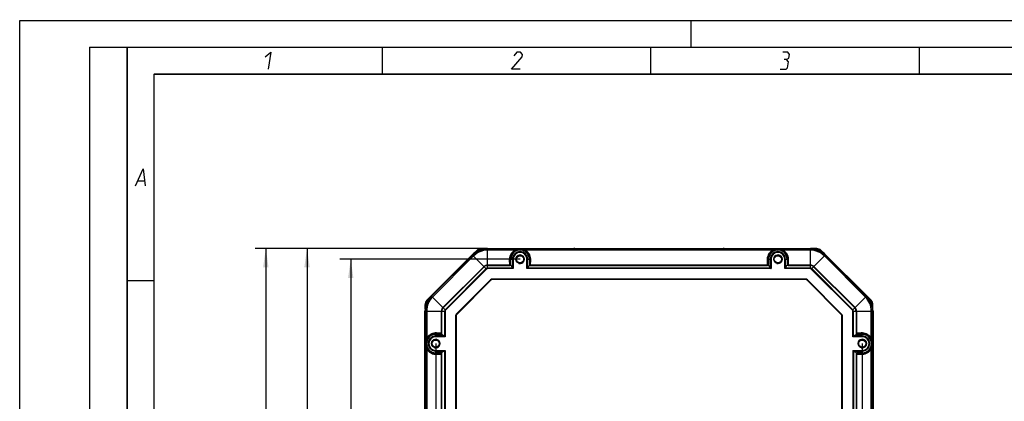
# Model space of a CAD drawing. Header units: millimetres. Extents: x 0 to 420, y 0 to 297.
# Tile 12 of 50: x 0 to 183, y 226 to 297. Entities that reach past the tile are written whole.
import ezdxf

# ---------------------------------------------------------------- set-up
doc = ezdxf.new("R2010")
doc.units = ezdxf.units.MM
doc.header["$LTSCALE"] = 23.1
doc.layers.get('0').update_dxf_attribs({"linetype": 'CONTINUOUS'})
doc.layers.add('02___PRT_ALL_AXES', color=7, linetype='CONTINUOUS')
doc.layers.add('DIM_PILOTEES', color=7, linetype='CONTINUOUS')
doc.styles.get("Standard").update_dxf_attribs({"font": 'txt', "width": 0.7})
doc.dimstyles.new('DIMSTYLE_1', dxfattribs={"dimtxt": 2.5, "dimasz": 3.5, "dimexe": 2, "dimexo": 0, "dimtad": 1, "dimlfac": 2.5, "dimdsep": 46, "dimtxsty": 'Standard', "dimblk": '_FILLED', "dimblk1": '_FILLED', "dimblk2": '_FILLED', "dimcen": 0.09, "dimazin": 2, "dimtp": 0.5, "dimtm": 0.5, "dimtfac": 1, "dimtofl": 0, "dimtmove": 0, "dimatfit": 3, "dimldrblk": '_FILLED', "dimfxl": 0, "dimtolj": 1, "dimarcsym": 0})
doc.dimstyles.new('DIMSTYLE_2', dxfattribs={"dimtxt": 2.5, "dimasz": 3.5, "dimexe": 2, "dimexo": 0, "dimtad": 1, "dimdec": 1, "dimlfac": 2.5, "dimdsep": 46, "dimtxsty": 'Standard', "dimblk": '_FILLED', "dimblk1": '_FILLED', "dimblk2": '_FILLED', "dimcen": 0.09, "dimazin": 2, "dimtp": 0.5, "dimtm": 0.5, "dimtfac": 1, "dimtdec": 1, "dimtofl": 0, "dimtmove": 0, "dimatfit": 3, "dimldrblk": '_FILLED', "dimfxl": 0, "dimtolj": 1, "dimarcsym": 0})

# ---------------------------------------------------------------- blocks, each defined once
blk = doc.blocks.new('_FILLED')
at = {"color": 0, "linetype": 'ByBlock'}
blk.add_solid([(0, 0), (-1, 0.143), (-1, -0.143)], dxfattribs=at)
blk = doc.blocks.new('*D2')
at = {"layer": 'DIM_PILOTEES', "color": 2, "linetype": 'Continuous'}
for p, q in [((87.11, 254.51), (51.5, 254.51)), ((53.5, 254.51), (53.5, 212.79)), ((53.5, 171.07), (53.5, 212.79)), ((87.11, 171.07), (51.5, 171.07))]:
    blk.add_line(p, q, dxfattribs=at)
at = {"layer": 'DIM_PILOTEES', "color": 2, "linetype": 'Continuous', "xscale": 3.5, "yscale": 3.5, "zscale": 3.5}
for p, rotation in [((53.5, 254.51), 90), ((53.5, 171.07), 270)]:
    blk.add_blockref('_FILLED', p, dxfattribs=dict(at, rotation=rotation))
at = {"layer": 'DIM_PILOTEES', "color": 2, "linetype": 'Continuous', "insert": (50.37, 212.79), "char_height": 2.5, "width": 13.9286, "attachment_point": 2, "rotation": 90, "line_spacing_factor": 0.9}
blk.add_mtext('{\\ftxt;\\W0.0001;\\H0.0001;\\~}{\\ftxt;\\W3.7142857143;\\H2.5; }{\\ftxt;\\W0.0001;\\H0.0001;\\~}', dxfattribs=at)
blk = doc.blocks.new('*D3')
at = {"layer": 'DIM_PILOTEES', "color": 2, "linetype": 'Continuous'}
for p, q in [((87.11, 254.51), (43.83, 254.51)), ((45.83, 254.51), (45.83, 198.45)), ((45.83, 142.39), (45.83, 198.45)), ((77.05, 142.39), (43.83, 142.39))]:
    blk.add_line(p, q, dxfattribs=at)
at = {"layer": 'DIM_PILOTEES', "color": 2, "linetype": 'Continuous', "xscale": 3.5, "yscale": 3.5, "zscale": 3.5}
for p, rotation in [((45.83, 254.51), 90), ((45.83, 142.39), 270)]:
    blk.add_blockref('_FILLED', p, dxfattribs=dict(at, rotation=rotation))
at = {"layer": 'DIM_PILOTEES', "color": 2, "linetype": 'Continuous', "insert": (42.7, 198.45), "char_height": 2.5, "width": 13.6607, "attachment_point": 2, "rotation": 90, "line_spacing_factor": 0.9}
blk.add_mtext('{\\ftxt;\\W0.0001;\\H0.0001;\\~}{\\ftxt;\\W3.6428571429;\\H2.5; }{\\ftxt;\\W0.0001;\\H0.0001;\\~}', dxfattribs=at)
blk = doc.blocks.new('*D6')
at = {"layer": 'DIM_PILOTEES', "color": 2, "linetype": 'Continuous'}
for p, q in [((77.46, 236.79), (77.46, 129.63)), ((156.88, 236.79), (156.88, 129.63)), ((77.46, 131.63), (117.17, 131.63)), ((156.88, 131.63), (117.17, 131.63))]:
    blk.add_line(p, q, dxfattribs=at)
at = {"layer": 'DIM_PILOTEES', "color": 2, "linetype": 'Continuous', "xscale": 3.5, "yscale": 3.5, "zscale": 3.5, "rotation": 180}
blk.add_blockref('_FILLED', (77.46, 131.63), dxfattribs=at)
at = {"layer": 'DIM_PILOTEES', "color": 2, "linetype": 'Continuous', "xscale": 3.5, "yscale": 3.5, "zscale": 3.5}
blk.add_blockref('_FILLED', (156.88, 131.63), dxfattribs=at)
at = {"layer": 'DIM_PILOTEES', "color": 2, "linetype": 'Continuous', "insert": (117.17, 134.76), "char_height": 2.5, "width": 12.8571, "attachment_point": 2, "line_spacing_factor": 0.9}
blk.add_mtext('{\\ftxt;\\W0.0001;\\H0.0001;\\~}{\\ftxt;\\W3.4285714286;\\H2.5; }{\\ftxt;\\W0.0001;\\H0.0001;\\~}', dxfattribs=at)
blk = doc.blocks.new('*D7')
at = {"layer": 'DIM_PILOTEES', "color": 2, "linetype": 'Continuous'}
for p, q in [((93.17, 252.5), (59.64, 252.5)), ((61.64, 252.5), (61.64, 212.79)), ((61.64, 173.08), (61.64, 212.79)), ((93.17, 173.08), (59.64, 173.08))]:
    blk.add_line(p, q, dxfattribs=at)
at = {"layer": 'DIM_PILOTEES', "color": 2, "linetype": 'Continuous', "xscale": 3.5, "yscale": 3.5, "zscale": 3.5}
for p, rotation in [((61.64, 252.5), 90), ((61.64, 173.08), 270)]:
    blk.add_blockref('_FILLED', p, dxfattribs=dict(at, rotation=rotation))
at = {"layer": 'DIM_PILOTEES', "color": 2, "linetype": 'Continuous', "insert": (58.52, 212.79), "char_height": 2.5, "width": 12.8571, "attachment_point": 2, "rotation": 90, "line_spacing_factor": 0.9}
blk.add_mtext('{\\ftxt;\\W0.0001;\\H0.0001;\\~}{\\ftxt;\\W3.4285714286;\\H2.5; }{\\ftxt;\\W0.0001;\\H0.0001;\\~}', dxfattribs=at)

msp = doc.modelspace()

# ---------------------------------------------------------------- linework, layer by layer
at = {"color": 7, "linetype": 'Continuous'}
for p, q in [((0, 0), (0, 297)), ((0, 297), (420, 297)), ((25, 286.9999), (410, 286.9999)), ((76.6206, 245.6798), (84.2775, 253.3367)), ((76.6931, 245.6073), (84.35, 253.2642)), ((76.6985, 245.6019), (84.3554, 253.2588)), ((84.4959, 253.1182), (76.8391, 245.4614)), ((84.5099, 253.1042), (76.8531, 245.4474)), ((86.9403, 250.6738), (84.2775, 253.3367)), ((85.0937, 254.1392), (84.4215, 253.467)), ((85.2058, 254.0271), (85.0937, 254.1392)), ((85.9419, 254.3349), (85.9419, 254.4905)), ((86.7504, 254.4905), (85.9419, 254.4905)), ((87.1059, 250.7424), (87.1059, 254.5082)), ((87.1059, 254.5082), (147.2322, 254.5082)), ((87.1059, 254.4057), (147.2322, 254.4057)), ((87.1059, 254.3981), (93.0139, 254.3981)), ((92.2163, 254.1993), (87.1059, 254.1993)), ((92.2163, 254.1795), (87.1059, 254.1795)), ((92.2163, 254.1795), (92.2163, 254.1993)), ((93.3241, 254.3981), (141.0139, 254.3981)), ((94.1217, 254.1795), (94.1217, 254.1993)), ((140.2163, 254.1993), (94.1217, 254.1993)), ((140.2163, 254.1795), (94.1217, 254.1795)), ((103.369, 254.5111), (103.3718, 254.5082)), ((130.9691, 254.5111), (130.9663, 254.5082)), ((140.2163, 254.1795), (140.2163, 254.1993)), ((141.3241, 254.3981), (147.2322, 254.3981)), ((142.1217, 254.1795), (142.1217, 254.1993)), ((147.2322, 254.1993), (142.1217, 254.1993)), ((147.2322, 254.1795), (142.1217, 254.1795)), ((147.2322, 250.7424), (147.2322, 254.5082)), ((147.3978, 250.6738), (150.0606, 253.3367)), ((148.3962, 254.4905), (147.5877, 254.4905)), ((148.3962, 254.3349), (148.3962, 254.4905)), ((149.1323, 254.0271), (149.2444, 254.1392)), ((149.9166, 253.467), (149.2444, 254.1392)), ((157.485, 245.4474), (149.8282, 253.1042)), ((157.499, 245.4614), (149.8421, 253.1182)), ((149.9827, 253.2588), (157.6396, 245.6019)), ((149.9881, 253.2642), (157.645, 245.6073)), ((150.0606, 253.3367), (157.7175, 245.6798)), ((87.1059, 251.4248), (91.2068, 251.4248)), ((87.1059, 251.3517), (91.2068, 251.3517)), ((91.1666, 252.3245), (91.2068, 251.4248)), ((91.2068, 251.4248), (91.2068, 251.3517)), ((91.3665, 252.497), (91.4019, 251.7064)), ((91.3665, 252.497), (91.8958, 252.497)), ((91.4019, 251.7064), (91.4019, 252.497)), ((91.4019, 251.7064), (91.4622, 251.7064)), ((91.7562, 250.8947), (91.4216, 251.4636)), ((91.4622, 251.7064), (91.4622, 252.497)), ((91.7562, 252.497), (91.7562, 250.8947)), ((91.8958, 252.497), (91.8958, 250.7424)), ((94.4423, 250.7424), (94.4423, 252.497)), ((94.4423, 252.497), (94.9716, 252.497)), ((94.5819, 250.8947), (94.5819, 252.497)), ((94.9165, 251.4636), (94.5819, 250.8947)), ((94.8759, 252.497), (94.8759, 251.7064)), ((94.9362, 251.7064), (94.8759, 251.7064)), ((94.9362, 252.497), (94.9362, 251.7064)), ((94.9362, 251.7064), (94.9716, 252.497)), ((95.1313, 251.4248), (95.1715, 252.3245)), ((95.1313, 251.4248), (95.1313, 251.3517)), ((95.1313, 251.4248), (139.2068, 251.4248)), ((95.1313, 251.3517), (139.2068, 251.3517)), ((139.1666, 252.3245), (139.2068, 251.4248)), ((139.2068, 251.4248), (139.2068, 251.3517)), ((139.3665, 252.497), (139.4019, 251.7064)), ((139.3665, 252.497), (139.8958, 252.497)), ((139.4019, 251.7064), (139.4019, 252.497)), ((139.4019, 251.7064), (139.4622, 251.7064)), ((139.7562, 250.8947), (139.4216, 251.4636)), ((139.4622, 251.7064), (139.4622, 252.497)), ((139.7562, 252.497), (139.7562, 250.8947)), ((139.8958, 252.497), (139.8958, 250.7424)), ((142.4423, 250.7424), (142.4423, 252.497)), ((142.4423, 252.497), (142.9716, 252.497)), ((142.5819, 250.8947), (142.5819, 252.497)), ((142.5819, 250.8947), (142.9165, 251.4636)), ((142.8759, 252.497), (142.8759, 251.7064)), ((142.9362, 251.7064), (142.8759, 251.7064)), ((142.9362, 252.497), (142.9362, 251.7064)), ((142.9362, 251.7064), (142.9716, 252.497)), ((143.1313, 251.4248), (143.1715, 252.3245)), ((143.1313, 251.4248), (143.1313, 251.3517)), ((143.1313, 251.4248), (147.2322, 251.4248)), ((143.1313, 251.3517), (147.2322, 251.3517)), ((78.8009, 243.4995), (86.4578, 251.1564)), ((78.8526, 243.4478), (86.5095, 251.1047)), ((86.87, 250.7441), (79.2131, 243.0873)), ((86.9403, 250.6738), (79.2835, 243.017)), ((91.7963, 250.8419), (87.1059, 250.8419)), ((91.8958, 250.7424), (87.1059, 250.7424)), ((91.7963, 250.8419), (91.8191, 250.8192)), ((91.7963, 250.8419), (91.8958, 250.7424)), ((94.5418, 250.8419), (94.4423, 250.7424)), ((139.8958, 250.7424), (94.4423, 250.7424)), ((94.5418, 250.8419), (94.5191, 250.8191)), ((139.7963, 250.8419), (94.5418, 250.8419)), ((139.7963, 250.8419), (139.8191, 250.8192)), ((139.7963, 250.8419), (139.8958, 250.7424)), ((142.5418, 250.8419), (142.4423, 250.7424)), ((147.2322, 250.7424), (142.4423, 250.7424)), ((142.5418, 250.8419), (142.5191, 250.8191)), ((147.2322, 250.8419), (142.5418, 250.8419)), ((155.0546, 243.017), (147.3978, 250.6738)), ((155.1249, 243.0873), (147.4681, 250.7441)), ((147.8286, 251.1047), (155.4855, 243.4478)), ((147.8803, 251.1564), (155.5372, 243.4995)), ((87.6636, 248.6618), (81.2955, 242.2937)), ((87.7343, 248.5911), (81.3662, 242.223)), ((87.7343, 248.5911), (87.6636, 248.6618)), ((88.0172, 248.7082), (88.0172, 248.8082)), ((146.3209, 248.8082), (88.0172, 248.8082)), ((146.3209, 248.7082), (88.0172, 248.7082)), ((146.3209, 248.7082), (146.3209, 248.8082)), ((146.6038, 248.5911), (146.6745, 248.6618)), ((152.9719, 242.223), (146.6038, 248.5911)), ((153.0426, 242.2937), (146.6745, 248.6618)), ((79.2835, 243.017), (76.6206, 245.6798)), ((155.0546, 243.017), (157.7175, 245.6798)), ((75.4667, 244.0154), (75.4667, 243.2069)), ((75.6224, 244.0154), (75.4667, 244.0154)), ((76.4902, 245.5358), (75.8181, 244.8636)), ((75.9302, 244.7515), (75.8181, 244.8636)), ((158.52, 244.8636), (157.8478, 245.5358)), ((158.4079, 244.7515), (158.52, 244.8636)), ((158.7157, 244.0154), (158.8713, 244.0154)), ((158.8713, 243.2069), (158.8713, 244.0154)), ((75.449, 182.7251), (75.449, 242.8514)), ((75.449, 242.8514), (79.2149, 242.8514)), ((75.5516, 182.7251), (75.5516, 242.8514)), ((75.5592, 236.9433), (75.5592, 242.8514)), ((75.758, 242.8514), (75.758, 237.7409)), ((75.7778, 242.8514), (75.7778, 237.7409)), ((78.5325, 238.7505), (78.5325, 242.8514)), ((78.6056, 238.7505), (78.6056, 242.8514)), ((79.1154, 242.8514), (79.1154, 238.161)), ((79.2149, 242.8514), (79.2149, 238.0615)), ((81.3662, 242.223), (81.2955, 242.2937)), ((152.9719, 242.223), (153.0426, 242.2937)), ((155.1232, 238.0615), (155.1232, 242.8514)), ((155.1232, 242.8514), (158.889, 242.8514)), ((155.2227, 238.161), (155.2227, 242.8514)), ((155.7325, 242.8514), (155.7325, 238.7505)), ((155.8056, 242.8514), (155.8056, 238.7505)), ((158.5603, 237.741), (158.5603, 242.8514)), ((158.5801, 237.741), (158.5801, 242.8514)), ((158.7789, 242.8514), (158.7789, 236.9433)), ((158.7865, 242.8514), (158.7865, 182.7251)), ((158.889, 242.8514), (158.889, 182.7251)), ((81.149, 241.9401), (81.149, 183.6364)), ((81.249, 241.9401), (81.149, 241.9401)), ((81.249, 241.9401), (81.249, 183.6364)), ((153.089, 183.6364), (153.089, 241.9401)), ((153.089, 241.9401), (153.189, 241.9401)), ((153.189, 183.6364), (153.189, 241.9401)), ((77.4603, 238.0615), (77.4603, 238.5908)), ((78.2509, 238.5554), (77.4603, 238.5908)), ((77.4603, 238.5554), (78.2509, 238.5554)), ((77.4603, 238.4951), (78.2509, 238.4951)), ((78.5325, 238.7505), (77.6328, 238.7907)), ((78.2509, 238.5554), (78.2509, 238.4951)), ((79.0626, 238.2011), (78.4937, 238.5357)), ((78.5325, 238.7505), (78.6056, 238.7505)), ((155.2755, 238.2011), (155.8444, 238.5357)), ((155.8056, 238.7505), (155.7325, 238.7505)), ((156.7053, 238.7907), (155.8056, 238.7505)), ((156.8778, 238.5908), (156.0872, 238.5554)), ((156.0872, 238.5554), (156.0872, 238.4951)), ((156.0872, 238.5554), (156.8778, 238.5554)), ((156.0872, 238.4951), (156.8778, 238.4951)), ((156.8778, 238.0615), (156.8778, 238.5908)), ((75.5592, 188.9433), (75.5592, 236.6331)), ((75.7778, 237.7409), (75.758, 237.7409)), ((79.0626, 238.2011), (77.4603, 238.2011)), ((79.2149, 238.0615), (77.4603, 238.0615)), ((79.1154, 238.161), (79.1382, 238.1383)), ((79.1154, 238.161), (79.2149, 238.0615)), ((155.2227, 238.161), (155.1232, 238.0615)), ((156.8778, 238.0615), (155.1232, 238.0615)), ((155.2227, 238.161), (155.2, 238.1382)), ((156.8778, 238.2011), (155.2755, 238.2011)), ((158.5603, 237.741), (158.5801, 237.741)), ((158.7789, 236.6331), (158.7789, 188.9433)), ((75.758, 235.8355), (75.758, 189.7409)), ((75.7777, 235.8355), (75.758, 235.8355)), ((75.7777, 235.8355), (75.7778, 189.7409)), ((77.4603, 234.9857), (77.4603, 235.515)), ((77.4603, 235.515), (79.2149, 235.515)), ((77.4603, 235.3754), (79.0626, 235.3754)), ((78.2509, 235.0814), (77.4603, 235.0814)), ((78.2509, 235.0211), (77.4603, 235.0211)), ((77.4603, 234.9857), (78.2509, 235.0211)), ((77.6328, 234.7858), (78.5325, 234.826)), ((78.2509, 235.0211), (78.2509, 235.0814)), ((79.0626, 235.3754), (78.4937, 235.0408)), ((78.5325, 190.7505), (78.5325, 234.826)), ((78.5325, 234.826), (78.6056, 234.826)), ((78.6056, 190.7505), (78.6056, 234.826)), ((79.1154, 235.4155), (79.2149, 235.515)), ((79.1154, 235.4155), (79.138, 235.4383)), ((79.1154, 235.4155), (79.1154, 190.161)), ((79.2149, 235.515), (79.2149, 190.0615)), ((155.1232, 235.515), (155.1232, 190.0615)), ((155.1232, 235.515), (156.8778, 235.515)), ((155.1232, 235.515), (155.2227, 235.4155)), ((155.2227, 235.4155), (155.2227, 190.161)), ((155.2755, 235.3754), (156.8778, 235.3754)), ((155.2755, 235.3754), (155.8444, 235.0407)), ((155.8056, 234.826), (155.7325, 234.826)), ((155.7325, 234.826), (155.7325, 190.4699)), ((155.8056, 234.826), (155.8056, 190.5388)), ((155.8056, 234.826), (156.7053, 234.7858)), ((156.8778, 235.0814), (156.0872, 235.0814)), ((156.0872, 235.0211), (156.0872, 235.0814)), ((156.8778, 235.0211), (156.0872, 235.0211)), ((156.0872, 235.0211), (156.8778, 234.9857)), ((156.8778, 234.9857), (156.8778, 235.515)), ((158.5603, 189.6447), (158.5603, 235.8356)), ((158.5603, 235.8356), (158.5801, 235.8356)), ((158.5801, 189.6075), (158.5801, 235.8356)), ((75.4411, 227.5882), (75.4411, 227.1882)), ((75.449, 227.5882), (75.4411, 227.5882)), ((158.889, 227.5882), (158.897, 227.5882)), ((158.897, 227.1882), (158.897, 227.5882)), ((75.449, 227.1882), (75.4411, 227.1882)), ((75.4462, 226.9883), (75.449, 226.9855)), ((158.889, 227.1882), (158.897, 227.1882)), ((158.8919, 226.9883), (158.889, 226.9855))]:
    msp.add_line(p, q, dxfattribs=at)
at = {"color": 2, "linetype": 'Continuous'}
for p, q in [((13, 292), (20, 292)), ((13, 292), (13, 5)), ((20, 292), (20, 5)), ((22.0363, 267.075), (23.2363, 267.075))]:
    msp.add_line(p, q, dxfattribs=at)
at = {"color": 7, "linetype": 'Continuous', "const_width": 0.25}
for points in [[(125, 297), (125, 292)], [(20, 292), (20, 5)], [(415, 292), (20, 292)], [(67.5002, 292), (67.5002, 287)], [(117.5002, 292), (117.5002, 287)], [(167.5002, 292), (167.5002, 287)], [(25, 10), (25, 287)], [(25, 287), (410, 287)], [(20.0002, 248.5), (25.0002, 248.5)]]:
    msp.add_lwpolyline(points, dxfattribs=at)
at = {"color": 2, "linetype": 'Continuous'}
for points in [[(45.7067, 290.175), (46.7537, 291.075), (46.2394, 287.925)], [(93.1646, 287.925), (91.5896, 287.925), (93.5319, 290.175), (93.6054, 290.625), (93.2289, 291.075), (92.5539, 291.075), (91.9937, 290.4)], [(141.5896, 287.925), (142.7146, 287.925), (142.9763, 288.15), (143.16, 289.275), (142.7835, 289.725), (142.3335, 289.725)], [(142.7835, 289.725), (143.1952, 289.95), (143.3054, 290.625), (143.0039, 291.075), (142.1039, 291.075)], [(21.5894, 266.175), (23.0037, 269.325), (23.3894, 266.175)]]:
    msp.add_lwpolyline(points, dxfattribs=at)
at = {"color": 7, "linetype": 'Continuous'}
for points in [[(91.8191, 250.8192), (91.8688, 250.7692), (91.8958, 250.7424)], [(94.5191, 250.8191), (94.4691, 250.7694), (94.4423, 250.7424)], [(139.8191, 250.8192), (139.8688, 250.7692), (139.8958, 250.7424)], [(142.5191, 250.8191), (142.4691, 250.7694), (142.4423, 250.7424)], [(79.1382, 238.1383), (79.1879, 238.0883), (79.2149, 238.0615)], [(155.2, 238.1382), (155.15, 238.0885), (155.1232, 238.0615)], [(79.138, 235.4383), (79.1881, 235.488), (79.2149, 235.515)], [(155.1232, 235.515), (155.1394, 235.4987), (155.1558, 235.4824)], [(155.1891, 235.4491), (155.2059, 235.4324), (155.2227, 235.4155)]]:
    msp.add_lwpolyline(points, dxfattribs=at)
for centre, radius in [((93.169, 252.497), 0.78), ((93.169, 252.497), 0.66), ((141.169, 252.497), 0.78), ((141.169, 252.497), 0.66), ((77.4603, 236.7882), 0.78), ((77.4603, 236.7882), 0.66), ((156.8778, 236.7882), 0.78), ((156.8778, 236.7882), 0.66)]:
    msp.add_circle(centre, radius, dxfattribs=at)
for centre, radius, start, end in [((87.1059, 250.5082), 4, 90, 135), ((87.1059, 250.5082), 3.8975, 90, 135), ((87.1059, 250.5082), 3.8898, 90, 135), ((87.1059, 250.5082), 3.691, 90, 135), ((87.1059, 250.5082), 3.6713, 90, 135), ((85.942, 253.2908), 1.1997, 90.003088, 134.996912), ((85.9419, 253.291), 0.9996, 99.237825, 126.110418), ((93.1714, 252.5869), 1.8071, 125.825059, 182.85041), ((93.169, 252.497), 1.7672, 0, 180), ((93.169, 252.497), 1.7068, 0, 180), ((93.169, 252.497), 1.4128, 0, 180), ((93.169, 252.497), 1.2733, 0, 180), ((93.169, 252.6712), 1.7338, 95.130695, 119.561706), ((93.1854, 252.4907), 1.9151, 90.487844, 95.135115), ((93.1527, 252.4907), 1.9151, 84.864885, 89.512156), ((93.1686, 252.6695), 1.7356, 60.451712, 84.856818), ((93.1666, 252.5869), 1.8072, 357.150921, 54.16962), ((141.1714, 252.5869), 1.8071, 125.825269, 182.850412), ((141.169, 252.497), 1.7672, 0, 180), ((141.169, 252.497), 1.7068, 0, 180), ((141.169, 252.497), 1.4128, 0, 180), ((141.169, 252.497), 1.2733, 0, 180), ((141.169, 252.6712), 1.7338, 95.130695, 119.561731), ((141.1854, 252.4907), 1.9151, 90.487844, 95.135115), ((141.1527, 252.4907), 1.9151, 84.864885, 89.512156), ((141.1686, 252.6695), 1.7356, 60.451594, 84.856824), ((141.1666, 252.5869), 1.8072, 357.150921, 54.169675), ((147.2322, 250.5082), 4, 45, 90), ((147.2322, 250.5082), 3.8975, 45, 90), ((147.2322, 250.5082), 3.8898, 45, 90), ((147.2322, 250.5082), 3.691, 45, 90), ((147.2322, 250.5082), 3.6713, 45, 90), ((148.3961, 253.2908), 1.1997, 45.003088, 89.996912), ((148.3962, 253.291), 0.9996, 53.890532, 80.760881), ((87.1059, 250.5082), 0.9166, 90, 135), ((87.1059, 250.5082), 0.8435, 90, 135), ((147.2322, 250.5082), 0.9166, 45, 90), ((147.2322, 250.5082), 0.8435, 45, 90), ((87.1059, 250.5082), 0.3336, 90, 135), ((87.1059, 250.5082), 0.2342, 90, 135), ((147.2322, 250.5082), 0.3336, 45, 90), ((147.2322, 250.5082), 0.2342, 45, 90), ((88.0172, 248.3082), 0.5, 90, 135), ((88.0172, 248.3082), 0.4, 90, 135), ((146.3209, 248.3082), 0.5, 45, 90), ((146.3209, 248.3082), 0.4, 45, 90), ((79.449, 242.8514), 4, 135, 180), ((154.889, 242.8514), 4, 0, 45), ((76.6665, 244.0153), 1.1997, 135.003088, 179.996912), ((79.449, 242.8514), 3.8975, 135, 180), ((79.449, 242.8514), 3.8898, 135, 180), ((76.6663, 244.0154), 0.9996, 143.890532, 170.760881), ((79.449, 242.8514), 3.691, 135, 180), ((79.449, 242.8514), 3.6713, 135, 180), ((154.889, 242.8514), 3.6713, 0, 45), ((154.889, 242.8514), 3.691, 0, 45), ((154.889, 242.8514), 3.8898, 0, 45), ((154.889, 242.8514), 3.8975, 0, 45), ((157.6718, 244.0154), 0.9996, 9.237825, 36.110418), ((157.6716, 244.0153), 1.1997, 0.003088, 44.996912), ((79.449, 242.8514), 0.9166, 135, 180), ((79.449, 242.8514), 0.8435, 135, 180), ((79.449, 242.8514), 0.3336, 135, 180), ((79.449, 242.8514), 0.2342, 135, 180), ((81.649, 241.9401), 0.5, 135, 180), ((81.649, 241.9401), 0.4, 135, 180), ((152.689, 241.9401), 0.4, 0, 45), ((152.689, 241.9401), 0.5, 0, 45), ((154.889, 242.8514), 0.2342, 0, 45), ((154.889, 242.8514), 0.3336, 0, 45), ((154.889, 242.8514), 0.8435, 0, 45), ((154.889, 242.8514), 0.9166, 0, 45), ((77.4603, 236.7882), 1.7672, 90, 270), ((77.4603, 236.7882), 1.7068, 90, 270), ((77.3704, 236.7858), 1.8072, 87.150921, 144.169619), ((156.9677, 236.7859), 1.8071, 35.825277, 92.850412), ((156.8778, 236.7882), 1.7672, 270, 90), ((156.8778, 236.7882), 1.7068, 270, 90), ((77.4666, 236.7719), 1.9151, 174.864885, 179.512156), ((77.4666, 236.8046), 1.9151, 180.487844, 185.135115), ((77.2878, 236.7878), 1.7356, 150.451728, 174.856807), ((77.2861, 236.7882), 1.7338, 185.130695, 209.561704), ((77.4603, 236.7882), 1.4128, 90, 270), ((77.4603, 236.7882), 1.2733, 90, 270), ((156.8778, 236.7882), 1.4128, 270, 90), ((156.8778, 236.7882), 1.2733, 270, 90), ((157.052, 236.7883), 1.7338, 5.130696, 29.561725), ((157.0503, 236.7887), 1.7356, 330.4516, 354.856819), ((156.8715, 236.7719), 1.9151, 0.487873, 5.135167), ((156.8715, 236.8046), 1.9151, 354.864856, 359.512104), ((77.3704, 236.7906), 1.8071, 215.82506, 272.85041), ((156.9677, 236.7907), 1.8072, 267.150921, 324.169677)]:
    msp.add_arc(centre, radius, start, end, dxfattribs=at)
for centre, major_axis, start_param, end_param in [((91.8958, 251.1447), (0, 0.349), -3.91390085, -3.6619566), ((94.4423, 251.1447), (0, 0.349), -2.6212287, -2.36928446), ((139.8958, 251.1447), (0, 0.349), -3.91390085, -3.6619566), ((142.4423, 251.1447), (0, 0.349), -2.6212287, -2.36928446), ((78.8126, 238.0615), (0.349, 0), 0.52036395, 0.77230819), ((155.5255, 238.0615), (0.349, 0), 2.36928446, 2.6212287), ((78.8126, 235.515), (0.349, 0), -0.77230819, -0.52036395), ((155.5255, 235.515), (0.349, 0), -2.6212287, -2.36928446)]:
    msp.add_ellipse(centre, major_axis=major_axis, ratio=0.57304519, start_param=start_param, end_param=end_param, dxfattribs=at)
for points, knots in [([(92.2163, 254.1795), (92.02, 254.0733), (91.6888, 253.814), (91.2648, 253.1945), (91.1518, 252.657), (91.1666, 252.3245)], [0, 0, 0, 0, 0.30006338, 0.55248495, 1, 1, 1, 1]), ([(92.1136, 254.0521), (92.1307, 254.0647), (92.1567, 254.0833), (92.1913, 254.1078), (92.2169, 254.126), (92.2413, 254.1439), (92.2597, 254.159), (92.2697, 254.1699), (92.2724, 254.1777), (92.2662, 254.1833), (92.2558, 254.1835), (92.2386, 254.1833), (92.2252, 254.1811), (92.2163, 254.1795)], [0, 0, 0, 0, 0.24500115, 0.3675916, 0.48899839, 0.60709456, 0.71603156, 0.76137736, 0.77966934, 0.80139031, 0.84402528, 0.89648834, 1, 1, 1, 1]), ([(92.3136, 254.1793), (92.2975, 254.1702), (92.2288, 254.1311), (92.1626, 254.0877), (92.1137, 254.0522)], [0, 0, 0, 0, 0.2348452, 1, 1, 1, 1]), ([(92.3136, 254.1793), (92.3069, 254.1896), (92.2692, 254.1979), (92.2377, 254.1993), (92.2163, 254.1993)], [0, 0, 0, 0, 0.36442031, 1, 1, 1, 1]), ([(94.1217, 254.1993), (94.1004, 254.1993), (94.0687, 254.198), (94.0314, 254.1895), (94.0245, 254.1793)], [0, 0, 0, 0, 0.63504265, 1, 1, 1, 1]), ([(94.2245, 254.0521), (94.1756, 254.0877), (94.1093, 254.1311), (94.0406, 254.1702), (94.0245, 254.1794)], [0, 0, 0, 0, 0.76493434, 1, 1, 1, 1]), ([(94.1217, 254.1795), (94.1129, 254.1811), (94.0995, 254.183), (94.0824, 254.1838), (94.0723, 254.1829), (94.066, 254.1776), (94.0679, 254.1694), (94.0756, 254.1625), (94.0852, 254.1531), (94.1008, 254.141), (94.1214, 254.1258), (94.147, 254.1076), (94.1816, 254.0832), (94.2074, 254.0646), (94.2245, 254.0521)], [0, 0, 0, 0, 0.10309657, 0.15615935, 0.1961645, 0.21968225, 0.23822263, 0.28436842, 0.33696788, 0.39341634, 0.51149533, 0.63286819, 0.75534976, 1, 1, 1, 1]), ([(95.1715, 252.3245), (95.1864, 252.657), (95.0732, 253.1946), (94.6492, 253.814), (94.318, 254.0733), (94.1217, 254.1795)], [0, 0, 0, 0, 0.44753267, 0.69996004, 1, 1, 1, 1]), ([(103.369, 254.5111), (103.3679, 254.5122), (103.3614, 254.5118), (103.3503, 254.5136), (103.3314, 254.5139), (103.3069, 254.5148), (103.2772, 254.5154), (103.2307, 254.516), (103.1942, 254.5162), (103.169, 254.5162)], [0, 0, 0, 0, 0.02404366, 0.08403233, 0.1779692, 0.30242586, 0.45280748, 0.62346873, 1, 1, 1, 1]), ([(131.0473, 254.5151), (131.0366, 254.5149), (131.018, 254.5142), (130.9934, 254.5141), (130.979, 254.5117), (130.9706, 254.5125), (130.9691, 254.5111)], [0, 0, 0, 0, 0.40890447, 0.72102851, 0.92113249, 1, 1, 1, 1]), ([(131.169, 254.5162), (131.1582, 254.5162), (131.1176, 254.5161), (131.077, 254.5157), (131.0473, 254.5151)], [0, 0, 0, 0, 0.26742275, 1, 1, 1, 1]), ([(140.2163, 254.1795), (140.02, 254.0733), (139.6888, 253.814), (139.2648, 253.1945), (139.1518, 252.657), (139.1666, 252.3245)], [0, 0, 0, 0, 0.30006314, 0.55248478, 1, 1, 1, 1]), ([(140.1136, 254.0521), (140.1307, 254.0647), (140.1566, 254.0833), (140.1913, 254.1078), (140.2169, 254.126), (140.2413, 254.1438), (140.2597, 254.159), (140.2697, 254.1699), (140.2723, 254.1776), (140.2662, 254.1834), (140.2558, 254.1835), (140.2387, 254.1833), (140.2252, 254.1811), (140.2163, 254.1795)], [0, 0, 0, 0, 0.24497151, 0.36754255, 0.48893333, 0.60701952, 0.71596081, 0.76132931, 0.77961331, 0.80108604, 0.84407482, 0.89639651, 1, 1, 1, 1]), ([(140.3136, 254.1793), (140.2975, 254.1702), (140.2288, 254.1311), (140.1626, 254.0877), (140.1137, 254.0521)], [0, 0, 0, 0, 0.23484995, 1, 1, 1, 1]), ([(140.3136, 254.1793), (140.3069, 254.1896), (140.2692, 254.1979), (140.2377, 254.1993), (140.2163, 254.1993)], [0, 0, 0, 0, 0.36441869, 1, 1, 1, 1]), ([(142.1217, 254.1993), (142.1004, 254.1993), (142.0687, 254.198), (142.0314, 254.1895), (142.0245, 254.1793)], [0, 0, 0, 0, 0.63506258, 1, 1, 1, 1]), ([(142.2245, 254.0521), (142.1756, 254.0877), (142.1093, 254.1311), (142.0406, 254.1702), (142.0245, 254.1794)], [0, 0, 0, 0, 0.76506306, 1, 1, 1, 1]), ([(142.1217, 254.1795), (142.1129, 254.1811), (142.0995, 254.183), (142.0824, 254.1838), (142.0723, 254.1829), (142.066, 254.1776), (142.068, 254.1694), (142.0756, 254.1625), (142.0852, 254.1531), (142.1008, 254.141), (142.1214, 254.1258), (142.147, 254.1076), (142.1816, 254.0832), (142.2074, 254.0646), (142.2245, 254.0521)], [0, 0, 0, 0, 0.10309651, 0.15615829, 0.19616488, 0.21969591, 0.23823134, 0.28438001, 0.33697858, 0.39342326, 0.51148861, 0.63285593, 0.75533882, 1, 1, 1, 1]), ([(143.1715, 252.3245), (143.1864, 252.657), (143.0732, 253.1946), (142.6492, 253.814), (142.318, 254.0733), (142.1217, 254.1795)], [0, 0, 0, 0, 0.44753343, 0.69996107, 1, 1, 1, 1]), ([(91.1666, 252.3245), (91.2164, 252.3251), (91.3154, 252.3565), (91.3658, 252.452), (91.3665, 252.497)], [0, 0, 0, 0, 0.52550656, 1, 1, 1, 1]), ([(91.2068, 251.4248), (91.2265, 251.4246), (91.2949, 251.4555), (91.3245, 251.5245), (91.3415, 251.5709)], [0, 0, 0, 0, 0.28534515, 1, 1, 1, 1]), ([(91.2068, 251.3517), (91.249, 251.3517), (91.3325, 251.3767), (91.3951, 251.433), (91.4215, 251.4636)], [0, 0, 0, 0, 0.51092354, 1, 1, 1, 1]), ([(91.3415, 251.5709), (91.351, 251.5731), (91.3984, 251.6006), (91.4022, 251.6642), (91.4019, 251.7064)], [0, 0, 0, 0, 0.18731528, 1, 1, 1, 1]), ([(91.3415, 251.5709), (91.3436, 251.5654), (91.3575, 251.5368), (91.3797, 251.5134), (91.3977, 251.4951)], [0, 0, 0, 0, 0.18788775, 1, 1, 1, 1]), ([(91.3984, 251.4943), (91.4096, 251.5077), (91.4496, 251.5717), (91.4622, 251.6491), (91.4622, 251.7064)], [0, 0, 0, 0, 0.23372861, 1, 1, 1, 1]), ([(94.8759, 251.7064), (94.8759, 251.6867), (94.8799, 251.6127), (94.9045, 251.5364), (94.9398, 251.4945)], [0, 0, 0, 0, 0.26456715, 1, 1, 1, 1]), ([(94.9165, 251.4636), (94.943, 251.433), (95.0056, 251.3767), (95.0891, 251.3517), (95.1313, 251.3517)], [0, 0, 0, 0, 0.48904733, 1, 1, 1, 1]), ([(94.9362, 251.7064), (94.9361, 251.6916), (94.937, 251.6432), (94.9615, 251.5791), (94.9966, 251.5709)], [0, 0, 0, 0, 0.29147931, 1, 1, 1, 1]), ([(94.9966, 251.5709), (94.9945, 251.5653), (94.9806, 251.5367), (94.9582, 251.5133), (94.9402, 251.4949)], [0, 0, 0, 0, 0.18781569, 1, 1, 1, 1]), ([(95.1715, 252.3245), (95.1216, 252.3251), (95.0227, 252.3565), (94.9723, 252.452), (94.9716, 252.497)], [0, 0, 0, 0, 0.52550651, 1, 1, 1, 1]), ([(94.9966, 251.5709), (95.0021, 251.5558), (95.0264, 251.4956), (95.0799, 251.4242), (95.1313, 251.4248)], [0, 0, 0, 0, 0.23775009, 1, 1, 1, 1]), ([(139.1666, 252.3245), (139.2164, 252.3251), (139.3154, 252.3565), (139.3658, 252.452), (139.3665, 252.497)], [0, 0, 0, 0, 0.52550656, 1, 1, 1, 1]), ([(139.2068, 251.4248), (139.2265, 251.4246), (139.2949, 251.4555), (139.3245, 251.5245), (139.3415, 251.5709)], [0, 0, 0, 0, 0.28534515, 1, 1, 1, 1]), ([(139.2068, 251.3517), (139.249, 251.3517), (139.3325, 251.3767), (139.3951, 251.433), (139.4215, 251.4636)], [0, 0, 0, 0, 0.51092354, 1, 1, 1, 1]), ([(139.3415, 251.5709), (139.351, 251.5731), (139.3984, 251.6006), (139.4022, 251.6642), (139.4019, 251.7064)], [0, 0, 0, 0, 0.18731528, 1, 1, 1, 1]), ([(139.3415, 251.5709), (139.3436, 251.5654), (139.3575, 251.5368), (139.3797, 251.5134), (139.3977, 251.4951)], [0, 0, 0, 0, 0.18788775, 1, 1, 1, 1]), ([(139.3984, 251.4943), (139.4096, 251.5077), (139.4496, 251.5717), (139.4622, 251.6491), (139.4622, 251.7064)], [0, 0, 0, 0, 0.23372861, 1, 1, 1, 1]), ([(142.8759, 251.7064), (142.8759, 251.6867), (142.8799, 251.6127), (142.9045, 251.5364), (142.9398, 251.4945)], [0, 0, 0, 0, 0.26456715, 1, 1, 1, 1]), ([(142.9165, 251.4636), (142.943, 251.433), (143.0056, 251.3767), (143.0891, 251.3517), (143.1313, 251.3517)], [0, 0, 0, 0, 0.48904733, 1, 1, 1, 1]), ([(142.9362, 251.7064), (142.9361, 251.6916), (142.937, 251.6432), (142.9615, 251.5791), (142.9966, 251.5709)], [0, 0, 0, 0, 0.29147931, 1, 1, 1, 1]), ([(142.9966, 251.5709), (142.9945, 251.5653), (142.9806, 251.5367), (142.9582, 251.5133), (142.9402, 251.4949)], [0, 0, 0, 0, 0.18781882, 1, 1, 1, 1]), ([(143.1715, 252.3245), (143.1216, 252.3251), (143.0227, 252.3565), (142.9723, 252.452), (142.9716, 252.497)], [0, 0, 0, 0, 0.52550651, 1, 1, 1, 1]), ([(142.9966, 251.5709), (143.0021, 251.5558), (143.0264, 251.4956), (143.0799, 251.4242), (143.1313, 251.4248)], [0, 0, 0, 0, 0.23775009, 1, 1, 1, 1]), ([(77.6328, 238.7907), (77.3003, 238.8056), (76.7627, 238.6924), (76.1433, 238.2684), (75.884, 237.9372), (75.7778, 237.7409)], [0, 0, 0, 0, 0.44753267, 0.69996004, 1, 1, 1, 1]), ([(77.6328, 238.7907), (77.6322, 238.7408), (77.6008, 238.6419), (77.5053, 238.5915), (77.4603, 238.5908)], [0, 0, 0, 0, 0.52550651, 1, 1, 1, 1]), ([(78.2509, 238.5554), (78.2657, 238.5553), (78.3141, 238.5562), (78.3782, 238.5807), (78.3864, 238.6158)], [0, 0, 0, 0, 0.29147931, 1, 1, 1, 1]), ([(78.2509, 238.4951), (78.2706, 238.4951), (78.3446, 238.4991), (78.4209, 238.5237), (78.4628, 238.559)], [0, 0, 0, 0, 0.26456715, 1, 1, 1, 1]), ([(78.3864, 238.6158), (78.4014, 238.6213), (78.4617, 238.6456), (78.533, 238.6991), (78.5325, 238.7505)], [0, 0, 0, 0, 0.23775009, 1, 1, 1, 1]), ([(78.3864, 238.6158), (78.392, 238.6137), (78.4206, 238.5998), (78.444, 238.5774), (78.4624, 238.5594)], [0, 0, 0, 0, 0.18781516, 1, 1, 1, 1]), ([(78.4937, 238.5357), (78.5243, 238.5622), (78.5806, 238.6248), (78.6056, 238.7083), (78.6056, 238.7505)], [0, 0, 0, 0, 0.48904733, 1, 1, 1, 1]), ([(155.7325, 238.7505), (155.7325, 238.7083), (155.7575, 238.6248), (155.8138, 238.5622), (155.8444, 238.5357)], [0, 0, 0, 0, 0.51092354, 1, 1, 1, 1]), ([(155.8056, 238.7505), (155.8054, 238.7307), (155.8363, 238.6624), (155.9053, 238.6328), (155.9517, 238.6158)], [0, 0, 0, 0, 0.28534515, 1, 1, 1, 1]), ([(155.8751, 238.5589), (155.8885, 238.5477), (155.9525, 238.5077), (156.0299, 238.4951), (156.0872, 238.4951)], [0, 0, 0, 0, 0.23372874, 1, 1, 1, 1]), ([(155.9517, 238.6158), (155.9462, 238.6137), (155.9176, 238.5998), (155.8942, 238.5776), (155.8759, 238.5596)], [0, 0, 0, 0, 0.18788897, 1, 1, 1, 1]), ([(155.9517, 238.6158), (155.9539, 238.6063), (155.9814, 238.5589), (156.045, 238.555), (156.0872, 238.5554)], [0, 0, 0, 0, 0.18731528, 1, 1, 1, 1]), ([(158.5603, 237.741), (158.4541, 237.9372), (158.1948, 238.2685), (157.5753, 238.6925), (157.0378, 238.8055), (156.7053, 238.7907)], [0, 0, 0, 0, 0.30006314, 0.55248478, 1, 1, 1, 1]), ([(156.7053, 238.7907), (156.7059, 238.7408), (156.7373, 238.6419), (156.8328, 238.5915), (156.8778, 238.5908)], [0, 0, 0, 0, 0.52550656, 1, 1, 1, 1]), ([(75.758, 237.7409), (75.758, 237.7196), (75.7593, 237.6879), (75.7678, 237.6506), (75.7779, 237.6437)], [0, 0, 0, 0, 0.6350425, 1, 1, 1, 1]), ([(75.7778, 237.7409), (75.7762, 237.7321), (75.7743, 237.7187), (75.7735, 237.7016), (75.7744, 237.6915), (75.7797, 237.6852), (75.7879, 237.6871), (75.7948, 237.6948), (75.8042, 237.7044), (75.8163, 237.72), (75.8315, 237.7406), (75.8497, 237.7662), (75.8741, 237.8008), (75.8927, 237.8266), (75.9052, 237.8437)], [0, 0, 0, 0, 0.10309657, 0.15615935, 0.19616449, 0.21968225, 0.23822263, 0.28436842, 0.33696788, 0.39341634, 0.51149533, 0.63286819, 0.75534976, 1, 1, 1, 1]), ([(75.9052, 237.8437), (75.8696, 237.7948), (75.8262, 237.7285), (75.7871, 237.6598), (75.7779, 237.6437)], [0, 0, 0, 0, 0.76493424, 1, 1, 1, 1]), ([(158.4329, 237.8437), (158.4455, 237.8266), (158.4641, 237.8006), (158.4886, 237.766), (158.5068, 237.7404), (158.5246, 237.716), (158.5398, 237.6976), (158.5507, 237.6876), (158.5584, 237.685), (158.5642, 237.6911), (158.5643, 237.7015), (158.5641, 237.7186), (158.5619, 237.7321), (158.5603, 237.741)], [0, 0, 0, 0, 0.24497151, 0.36754255, 0.48893333, 0.60701953, 0.71596082, 0.76132934, 0.77961334, 0.80108606, 0.84407482, 0.89639651, 1, 1, 1, 1]), ([(158.5601, 237.6437), (158.551, 237.6598), (158.5119, 237.7285), (158.4685, 237.7947), (158.4329, 237.8436)], [0, 0, 0, 0, 0.23485017, 1, 1, 1, 1]), ([(158.5601, 237.6437), (158.5704, 237.6504), (158.5787, 237.6881), (158.5801, 237.7196), (158.5801, 237.741)], [0, 0, 0, 0, 0.36441886, 1, 1, 1, 1]), ([(75.778, 235.9328), (75.7677, 235.9261), (75.7593, 235.8884), (75.758, 235.8569), (75.758, 235.8355)], [0, 0, 0, 0, 0.36442037, 1, 1, 1, 1]), ([(75.9052, 235.7328), (75.8926, 235.7499), (75.874, 235.7759), (75.8495, 235.8105), (75.8313, 235.8361), (75.8134, 235.8605), (75.7983, 235.8789), (75.7874, 235.8889), (75.7796, 235.8916), (75.774, 235.8854), (75.7738, 235.875), (75.774, 235.8578), (75.7762, 235.8444), (75.7778, 235.8355)], [0, 0, 0, 0, 0.24500114, 0.36759159, 0.48899838, 0.60709456, 0.71603155, 0.76137735, 0.77966933, 0.8013903, 0.84402529, 0.89648834, 1, 1, 1, 1]), ([(75.7777, 235.8355), (75.884, 235.6392), (76.1433, 235.308), (76.7628, 234.884), (77.3003, 234.771), (77.6328, 234.7858)], [0, 0, 0, 0, 0.30006337, 0.55248494, 1, 1, 1, 1]), ([(75.778, 235.9328), (75.7871, 235.9167), (75.8262, 235.848), (75.8696, 235.7818), (75.9051, 235.7329)], [0, 0, 0, 0, 0.23484607, 1, 1, 1, 1]), ([(77.6328, 234.7858), (77.6322, 234.8356), (77.6008, 234.9346), (77.5053, 234.985), (77.4603, 234.9857)], [0, 0, 0, 0, 0.52550656, 1, 1, 1, 1]), ([(78.463, 235.0176), (78.4496, 235.0288), (78.3856, 235.0688), (78.3082, 235.0814), (78.2509, 235.0814)], [0, 0, 0, 0, 0.23372869, 1, 1, 1, 1]), ([(78.3864, 234.9607), (78.3842, 234.9702), (78.3567, 235.0176), (78.2931, 235.0214), (78.2509, 235.0211)], [0, 0, 0, 0, 0.18731528, 1, 1, 1, 1]), ([(78.3864, 234.9607), (78.3919, 234.9628), (78.4205, 234.9767), (78.4439, 234.9989), (78.4622, 235.0169)], [0, 0, 0, 0, 0.18788848, 1, 1, 1, 1]), ([(78.5325, 234.826), (78.5327, 234.8458), (78.5018, 234.9141), (78.4328, 234.9437), (78.3864, 234.9607)], [0, 0, 0, 0, 0.28534515, 1, 1, 1, 1]), ([(78.6056, 234.826), (78.6056, 234.8682), (78.5806, 234.9517), (78.5243, 235.0143), (78.4937, 235.0407)], [0, 0, 0, 0, 0.51092354, 1, 1, 1, 1]), ([(155.8444, 235.0407), (155.8138, 235.0143), (155.7575, 234.9517), (155.7326, 234.8682), (155.7325, 234.826)], [0, 0, 0, 0, 0.48898462, 1, 1, 1, 1]), ([(155.9517, 234.9607), (155.9366, 234.9552), (155.8764, 234.9309), (155.8051, 234.8774), (155.8056, 234.826)], [0, 0, 0, 0, 0.23768928, 1, 1, 1, 1]), ([(156.0872, 235.0814), (156.0675, 235.0814), (155.9935, 235.0774), (155.9172, 235.0528), (155.8753, 235.0175)], [0, 0, 0, 0, 0.26456718, 1, 1, 1, 1]), ([(155.8757, 235.0171), (155.8829, 235.01), (155.9058, 234.9884), (155.9315, 234.9683), (155.9517, 234.9607)], [0, 0, 0, 0, 0.31858745, 1, 1, 1, 1]), ([(156.0872, 235.0211), (156.0724, 235.0212), (156.024, 235.0203), (155.9599, 234.9958), (155.9517, 234.9607)], [0, 0, 0, 0, 0.29023354, 1, 1, 1, 1]), ([(156.7053, 234.7858), (157.0378, 234.7709), (157.5754, 234.8841), (158.1948, 235.3081), (158.4541, 235.6393), (158.5603, 235.8356)], [0, 0, 0, 0, 0.44753343, 0.69996107, 1, 1, 1, 1]), ([(156.7053, 234.7858), (156.7059, 234.8356), (156.7373, 234.9346), (156.8328, 234.985), (156.8778, 234.9857)], [0, 0, 0, 0, 0.52550651, 1, 1, 1, 1]), ([(158.4329, 235.7328), (158.4685, 235.7817), (158.5119, 235.848), (158.551, 235.9167), (158.5602, 235.9328)], [0, 0, 0, 0, 0.76506299, 1, 1, 1, 1]), ([(158.5603, 235.8356), (158.5618, 235.8444), (158.5638, 235.8578), (158.5646, 235.8748), (158.5637, 235.885), (158.5584, 235.8913), (158.5502, 235.8893), (158.5433, 235.8817), (158.5339, 235.872), (158.5218, 235.8565), (158.5066, 235.8359), (158.4884, 235.8103), (158.464, 235.7757), (158.4454, 235.7499), (158.4329, 235.7328)], [0, 0, 0, 0, 0.1030965, 0.15615829, 0.19616488, 0.21969592, 0.23823135, 0.28438002, 0.33697859, 0.39342326, 0.51148861, 0.63285593, 0.75533882, 1, 1, 1, 1]), ([(158.5801, 235.8356), (158.5801, 235.8569), (158.5788, 235.8886), (158.5703, 235.9259), (158.5601, 235.9328)], [0, 0, 0, 0, 0.63506252, 1, 1, 1, 1]), ([(158.897, 227.5882), (158.897, 227.6134), (158.8968, 227.6499), (158.8962, 227.6964), (158.8956, 227.7261), (158.8947, 227.7506), (158.8944, 227.7695), (158.8926, 227.7806), (158.893, 227.7871), (158.8919, 227.7882)], [0, 0, 0, 0, 0.37653127, 0.54719252, 0.69757414, 0.8220308, 0.91596767, 0.97595634, 1, 1, 1, 1]), ([(75.4411, 227.1882), (75.4411, 227.1631), (75.4413, 227.1266), (75.4419, 227.0801), (75.4425, 227.0503), (75.4434, 227.0259), (75.4437, 227.007), (75.4455, 226.9959), (75.4451, 226.9894), (75.4462, 226.9883)], [0, 0, 0, 0, 0.37653127, 0.54719252, 0.69757414, 0.8220308, 0.91596767, 0.97595634, 1, 1, 1, 1]), ([(158.8919, 226.9883), (158.893, 226.9894), (158.8926, 226.9959), (158.8944, 227.007), (158.8947, 227.0259), (158.8956, 227.0503), (158.8962, 227.0801), (158.8968, 227.1266), (158.897, 227.1631), (158.897, 227.1882)], [0, 0, 0, 0, 0.02404366, 0.08403233, 0.1779692, 0.30242586, 0.45280748, 0.62346873, 1, 1, 1, 1])]:
    msp.add_open_spline(points, degree=3, knots=knots, dxfattribs=at)
for points in [[(91.3984, 251.4943), (91.4074, 251.4852), (91.4151, 251.4746), (91.4216, 251.4636)], [(94.9165, 251.4636), (94.9231, 251.4747), (94.9308, 251.4853), (94.9398, 251.4945)], [(139.3984, 251.4943), (139.4074, 251.4852), (139.4151, 251.4746), (139.4216, 251.4636)], [(142.9165, 251.4636), (142.9231, 251.4747), (142.9308, 251.4853), (142.9398, 251.4945)], [(78.4937, 238.5357), (78.4826, 238.5423), (78.472, 238.55), (78.4628, 238.559)], [(155.8751, 238.5589), (155.866, 238.5498), (155.8554, 238.5422), (155.8444, 238.5357)], [(78.463, 235.0176), (78.4721, 235.0266), (78.4827, 235.0343), (78.4937, 235.0408)], [(155.8444, 235.0407), (155.8555, 235.0342), (155.8661, 235.0265), (155.8753, 235.0175)]]:
    msp.add_open_spline(points, degree=3, dxfattribs=at)
at = {"layer": '02___PRT_ALL_AXES', "color": 2, "linetype": 'Continuous'}
for centre in [(93.169, 252.497), (141.169, 252.497), (77.4603, 236.7882), (156.8778, 236.7882)]:
    msp.add_arc(centre, 0.8, 255, 195, dxfattribs=at)

# ---------------------------------------------------------------- dimensions: what is measured, and where the dimension line sits
at = {"layer": 'DIM_PILOTEES', "color": 2, "linetype": 'Continuous'}
for base, p1, p2, angle, text, dimstyle, picture, middle in [((45.8282, 254.5082), (77.049, 142.3882), (87.1059, 254.5082), 90, '{\\ftxt;\\W0.0001;\\H0.0001;\\~}{\\ftxt;\\W3.6428571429;\\H2.5; }{\\ftxt;\\W0.0001;\\H0.0001;\\~}', 'DIMSTYLE_1', '*D3', (45.8282, 198.0911)), ((53.4963, 254.5082), (87.1059, 171.0682), (87.1059, 254.5082), 90, '{\\ftxt;\\W0.0001;\\H0.0001;\\~}{\\ftxt;\\W3.7142857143;\\H2.5; }{\\ftxt;\\W0.0001;\\H0.0001;\\~}', 'DIMSTYLE_1', '*D2', (53.4963, 212.4311)), ((61.64, 173.0795), (93.169, 252.497), (93.169, 173.0795), 270, '{\\ftxt;\\W0.0001;\\H0.0001;\\~}{\\ftxt;\\W3.4285714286;\\H2.5; }{\\ftxt;\\W0.0001;\\H0.0001;\\~}', 'DIMSTYLE_2', '*D7', (61.64, 212.4311))]:
    dim = msp.add_linear_dim(base=base, p1=p1, p2=p2, angle=angle, text=text, dimstyle=dimstyle, dxfattribs=at)
    dim.commit()
    dim.dimension.update_dxf_attribs({"geometry": picture, "text_midpoint": middle, "dimtype": 160})
dim = msp.add_linear_dim(base=(156.8778, 131.6318), p1=(77.4603, 236.7882), p2=(156.8778, 236.7882), text='{\\ftxt;\\W0.0001;\\H0.0001;\\~}{\\ftxt;\\W3.4285714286;\\H2.5; }{\\ftxt;\\W0.0001;\\H0.0001;\\~}', dimstyle='DIMSTYLE_2', dxfattribs=at)
dim.commit()
dim.dimension.update_dxf_attribs({"geometry": '*D6', "text_midpoint": (116.8119, 131.6318), "dimtype": 160})

doc.saveas('drawing.dxf')
